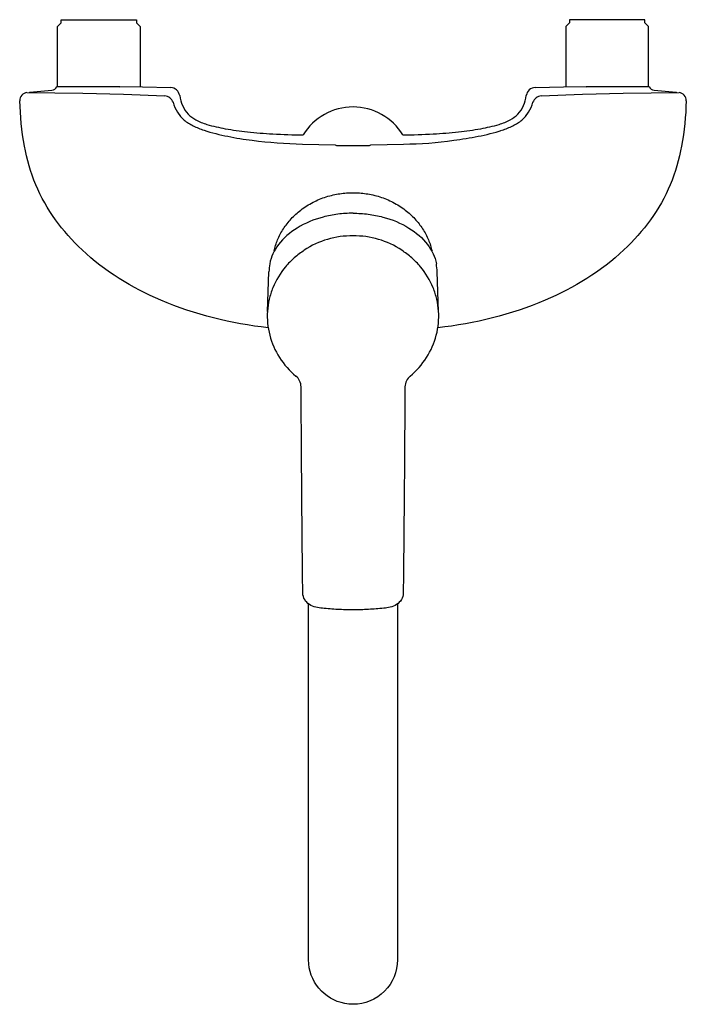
# Model space of a CAD drawing. Header units: millimetres. Extents: x -105 to 105, y -310 to 0.
import ezdxf

# ---------------------------------------------------------------- set-up
doc = ezdxf.new("R2010")
doc.units = ezdxf.units.MM
doc.header["$MEASUREMENT"] = 0
doc.layers.add('PLANNING', color=1, linetype='Continuous')

# ---------------------------------------------------------------- blocks, each defined once
blk = doc.blocks.new('253250_t')
at = {"layer": 'PLANNING'}
for p, q in [((-102.66, -22.95), (-85.03, -23.17)), ((-101.95, -22.98), (-101.72, -22.85)), ((-101.72, -22.84), (-94.8, -22.18)), ((-85.03, -23.17), (-72.28, -23.41)), ((-72.28, -23.41), (-59.28, -23.99)), ((59.27, -23.99), (72.28, -23.41)), ((72.28, -23.41), (85.02, -23.17)), ((85.02, -23.17), (102.66, -22.95)), ((101.94, -22.98), (101.72, -22.85)), ((-55.27, -29.14), (-54.31, -30.47)), ((-54.31, -30.47), (-53.18, -31.59)), ((53.17, -31.59), (54.31, -30.47)), ((54.31, -30.47), (55.26, -29.14)), ((-15.95, -39.18), (-5.6, -39.44)), ((-5.6, -39.44), (-5.46, -39.51)), ((-5.46, -39.51), (-5.24, -39.57)), ((-5.24, -39.57), (-5.03, -39.65)), ((-5.03, -39.65), (5.03, -39.65)), ((5.03, -39.65), (5.23, -39.57)), ((5.23, -39.57), (5.45, -39.51)), ((5.45, -39.51), (5.59, -39.44)), ((5.59, -39.44), (15.94, -39.18)), ((-26.94, -91.86), (-26.48, -79.39)), ((26.94, -91.86), (26.48, -79.39))]:
    blk.add_line(p, q, dxfattribs=at)
for points in [[(-93, -21), (-92.99, -2.17), (-91.85, -1), (-91.85, 0), (-68.15, 0), (-68.15, -1), (-67.03, -2.16), (-66.98, -21.03)], [(93, -21), (92.99, -2.17), (91.85, -1), (91.85, 0), (68.15, 0), (68.15, -1), (67.03, -2.16), (66.98, -21.03)], [(-93.22, -21.17), (-93.03, -21.04), (-92.14, -21.03), (-73.49, -21.05), (-73.42, -21.12), (-66.86, -21.06), (-66.29, -21.14), (-57.4, -21.37)]]:
    blk.add_lwpolyline(points, dxfattribs=at)
for points in [[(57.4, -21.37), (66.29, -21.14), (66.85, -21.06), (73.41, -21.12), (73.49, -21.05), (92.13, -21.03), (93.03, -21.05), (92.98, -21.04), (93.22, -21.17, 0.242873), (94.79, -22.18), (101.72, -22.84)], [(16.35, -115.58, -0.000024), (16.33, -118.53, -0.000443), (16.11, -149.49, -0.001203), (15.81, -180.55, -0.246058), (13.74, -184.12, -0.084773), (11.73, -184.97, -0.035865), (9.65, -185.3, -0.011261), (4.85, -185.68, -0.005733), (2.44, -185.79, -0.008487), (0.01, -185.84, -0.008601), (-2.41, -185.8, -0.005719), (-4.83, -185.69, -0.011338), (-9.65, -185.3, -0.035834), (-11.74, -184.97, -0.084773), (-13.74, -184.12, -0.246058), (-15.81, -180.55, -0.001203), (-16.11, -149.49, -0.000443), (-16.33, -118.53, -0.000024), (-16.35, -115.58)], [(14, -183.94), (14, -296, -0.197599), (9.9, -305.9, -0.201917), (0, -309.99, -0.049039), (-2.55, -309.77, -0.36152), (-14, -296), (-14, -183.94)]]:
    blk.add_lwpolyline(points, format="xyb", dxfattribs=at)
for centre, radius, start, end in [((-94.98, -20.17), 2.02, 275.1872, 330.3032), ((-57.53, -24.37), 3, 8.7164, 87.6197), ((57.47, -24.31), 2.95, 91.4776, 172.1863), ((-102.39, -25.44), 2.5, 96.2756, 181.8556), ((-59.55, -27.09), 3.11, 20.135, 85.0254), ((59.54, -27.09), 3.11, 94.9746, 159.865), ((102.37, -25.44), 2.51, 358.3718, 83.497), ((-44.16, -22.45), 12.97, 195.9646, 211.0801), ((0, -45.9), 18.43, 90.0137, 148.6069), ((0, -45.88), 18.41, 31.3656, 90.0137), ((44.16, -22.45), 12.97, 328.9199, 344.0354), ((-44, -20.34), 14.52, 230.7925, 244.3359), ((-38.12, -8.09), 28.11, 244.3359, 251.777), ((38.11, -8.09), 28.11, 288.223, 295.6641), ((44, -20.34), 14.52, 295.6641, 309.2075), ((-28.61, 20.79), 58.52, 251.777, 259.3383), ((-18.07, 69.54), 108.38, 258.6306, 262.7604), ((8.92, 125.32), 164.88, 277.9473, 280.6617), ((28.6, 20.79), 58.52, 280.6617, 288.223), ((-11.91, 117.99), 157.22, 262.7604, 268.5293), ((14.26, 87.09), 126.28, 270.763, 277.9473), ((-0.23, -95.86), 27.81, 89.5243, 123.0007), ((0.23, -95.86), 27.81, 56.9993, 90.4757), ((-0.69, -95.29), 26.99, 122.8499, 131.2687), ((0.69, -95.29), 26.99, 48.7313, 57.1501), ((-5.03, -80.25), 21.47, 170.9081, 177.5846), ((-1.43, -94.46), 25.88, 131.2519, 139.9388), ((1.42, -94.46), 25.88, 40.0612, 48.7481), ((5.03, -80.25), 21.47, 2.4154, 9.0919), ((-2.23, -93.8), 24.85, 139.9174, 157.7558), ((2.22, -93.8), 24.85, 22.2442, 40.0826), ((-3.04, -93.42), 23.95, 157.8939, 166.9953), ((3.04, -93.42), 23.95, 13.0047, 22.1061), ((-3.07, -93.42), 23.92, 166.9827, 176.1003), ((3.06, -93.42), 23.92, 3.8997, 13.0173), ((-3.64, -93.37), 23.35, 176.1254, 185.416), ((3.64, -93.37), 23.35, 354.584, 3.8746), ((-3.02, -93.32), 23.97, 185.4027, 194.5446), ((3.02, -93.32), 23.97, 345.4554, 354.5973), ((-2.62, -93.16), 24.4, 194.6681, 212.7088), ((2.62, -93.16), 24.4, 327.2912, 345.3319), ((-1.21, -92.25), 26.08, 212.7088, 230.0301), ((1.2, -92.25), 26.08, 309.9699, 327.2912), ((-20.85, -115.69), 4.51, 1.4125, 50.6545), ((20.85, -115.69), 4.51, 129.3455, 178.5875)]:
    blk.add_arc(centre, radius, start, end, dxfattribs=at)
for points, knots in [([(-54.56, -23.91), (-54.23, -26.04), (-53.01, -29.17), (-49.33, -31.78), (-45.35, -33.28), (-39.86, -34.46), (-32.93, -35.46), (-24.75, -36.04), (-18.9, -36.24), (-15.73, -36.3)], [69.976421, 69.976421, 69.976421, 69.976421, 76.469738, 79.443639, 83.28236, 89.226329, 96.252751, 104.306853, 113.825436, 113.825436, 113.825436, 113.825436]), ([(15.72, -36.3), (18.89, -36.24), (24.74, -36.04), (32.92, -35.46), (39.85, -34.46), (45.34, -33.28), (49.32, -31.78), (53.01, -29.17), (54.26, -26.04), (54.55, -23.91)], [151.39898, 151.39898, 151.39898, 151.39898, 160.917562, 168.971665, 175.998087, 181.942056, 185.780776, 188.754677, 195.247995, 195.247995, 195.247995, 195.247995]), ([(-26.71, -96.99), (-38.32, -95.73), (-59.41, -90.58), (-85.47, -74.81), (-99.16, -56.27), (-103.99, -39.29), (-104.73, -30.32), (-104.89, -25.52)], [-117.015827, -117.015827, -117.015827, -117.015827, -82.010218, -52.425241, -27.064373, -14.363278, 0, 0, 0, 0]), ([(104.88, -25.52), (104.75, -30.32), (103.99, -39.29), (99.15, -56.27), (85.46, -74.81), (59.41, -90.58), (38.32, -95.73), (26.71, -96.99)], [223.216814, 223.216814, 223.216814, 223.216814, 237.580092, 250.281187, 275.642055, 305.227032, 340.227228, 340.227228, 340.227228, 340.227228]), ([(0, -60.94), (-1.6, -60.94), (-4.78, -61.14), (-10.82, -62.31), (-17.54, -65.03), (-23.62, -70.18), (-25.83, -74.65), (-26.23, -76.86)], [0, 0, 0, 0, 4.808037, 9.520835, 18.428745, 26.337585, 33.034628, 33.034628, 33.034628, 33.034628]), ([(0, -60.94), (1.6, -60.94), (4.78, -61.14), (10.82, -62.31), (17.54, -65.03), (23.62, -70.18), (25.83, -74.65), (26.23, -76.86)], [0, 0, 0, 0, 4.808037, 9.520835, 18.428745, 26.337585, 33.034628, 33.034628, 33.034628, 33.034628])]:
    blk.add_open_spline(points, degree=3, knots=knots, dxfattribs=at)
for points, weights in [([(-24.87, -72.81), (-20.66, -54.47), (0, -54.47)], [0.9296466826, 0.747990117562, 1]), ([(0, -54.47), (20.66, -54.47), (24.87, -72.81)], [1, 0.74798105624, 0.929659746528])]:
    blk.add_rational_spline(points, weights, degree=2, dxfattribs=at)

msp = doc.modelspace()

# ---------------------------------------------------------------- block references
msp.add_blockref('253250_t', (0, 0))

doc.saveas('drawing.dxf')
